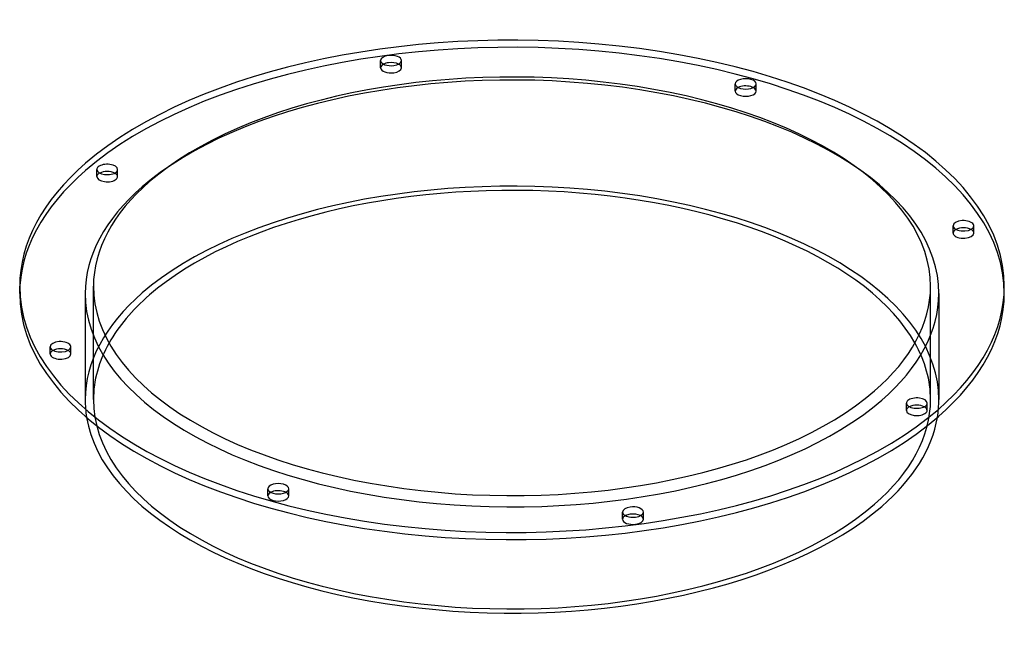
# Model space of a CAD drawing. Header units: millimetres. Extents: x -237 to 237, y -165 to 128.
import ezdxf

# ---------------------------------------------------------------- set-up
doc = ezdxf.new("R2010")
doc.units = ezdxf.units.MM
doc.layers.add('HIDDEN', color=7, linetype='Continuous')
doc.layers.add('THICK', color=7, linetype='Continuous')

msp = doc.modelspace()

# ---------------------------------------------------------------- linework, layer by layer
at = {"layer": 'HIDDEN'}
for p, q in [((-63.23, 105.2), (-63.23, 108.67)), ((-53.23, 105.2), (-53.23, 108.67)), ((107.5, 93.96), (107.5, 97.43)), ((117.5, 93.96), (117.5, 97.43)), ((-199.86, 52.79), (-199.86, 56.25)), ((-189.86, 52.79), (-189.86, 56.25)), ((212.33, 25.65), (212.33, 29.12)), ((222.33, 25.65), (222.33, 29.12)), ((-201.5, -54.56), (-201.5, 0)), ((-205.5, -3.46), (-205.5, -54.56)), ((201.5, -54.56), (201.5, 0)), ((205.5, -3.46), (205.5, -54.56)), ((-222.33, -32.58), (-222.33, -29.12)), ((-212.33, -32.58), (-212.33, -29.12)), ((189.86, -59.71), (189.86, -56.25)), ((199.86, -59.71), (199.86, -56.25)), ((-117.5, -100.89), (-117.5, -97.43)), ((-107.5, -100.89), (-107.5, -97.43)), ((53.23, -112.13), (53.23, -108.67)), ((63.23, -112.13), (63.23, -108.67))]:
    msp.add_line(p, q, dxfattribs=at)
for centre, major_axis, start_param, end_param in [((0, -3.46), (237, 0), -0.000001, 2.617994), ((0, -3.46), (-205.5, 0), 3.141591, 5.759587), ((-58.23, 105.2), (5, 0), 2.376202, 3.141499), ((-58.23, 105.2), (5, 0), 3.141499, 4.974188), ((-58.23, 105.2), (5, 0), -1.308997, -0.000094), ((-58.23, 105.2), (5, 0), -0.000094, 0.765391), ((112.5, 93.96), (5, 0), 2.376202, 3.141624), ((112.5, 93.96), (5, 0), 0.000031, 0.765391), ((112.5, 93.96), (5, 0), -3.141561, -2.094395), ((112.5, 93.96), (5, 0), -2.094395, 0.000031), ((0, -3.46), (237, 0), 2.617994, 3.141591), ((-194.86, 52.79), (5, 0), 2.617994, 3.141499), ((-194.86, 52.79), (5, 0), 3.141499, 5.759587), ((-194.86, 52.79), (5, 0), 2.376202, 2.617994), ((-194.86, 52.79), (5, 0), -0.000094, 0.765391), ((-194.86, 52.79), (5, 0), -0.523599, -0.000094), ((0, -54.56), (-205.5, 0), 3.141591, 5.759587), ((0, -3.46), (-205.5, 0), -0.523599, -0.000001), ((217.33, 25.65), (5, 0), 2.376202, 3.14162), ((217.33, 25.65), (5, 0), -3.141566, -2.879793), ((217.33, 25.65), (5, 0), -2.879793, 0.000027), ((217.33, 25.65), (5, 0), 0.261799, 0.765391), ((217.33, 25.65), (5, 0), 0.000027, 0.261799), ((0, -54.56), (-205.5, 0), -0.523599, -0.000001), ((0, -3.46), (-205.5, 0), -0.000001, 2.617994), ((0, -3.46), (-205.5, 0), 2.617994, 3.141591), ((0, -54.56), (201.5, 0), 2.867403, 3.141591), ((0, -54.56), (201.5, 0), -0.000001, 0.27419), ((-217.33, -32.58), (5, 0), 2.376202, 3.14162), ((-217.33, -32.58), (5, 0), -3.141566, -2.879793), ((-217.33, -32.58), (5, 0), -2.879793, 0.000027), ((-217.33, -32.58), (5, 0), 0.261799, 0.765391), ((-217.33, -32.58), (5, 0), 0.000027, 0.261799), ((0, -54.56), (-205.5, 0), -0.000001, 0.083328), ((0, -54.56), (201.5, 0), 3.141591, 5.759587), ((0, -54.56), (201.5, 0), -0.523599, -0.000001), ((0, -54.56), (-205.5, 0), 3.058265, 3.141591), ((194.86, -59.71), (5, 0), 2.617994, 3.141499), ((194.86, -59.71), (5, 0), 3.141499, 5.759587), ((194.86, -59.71), (5, 0), 2.376202, 2.617994), ((194.86, -59.71), (5, 0), -0.000094, 0.765391), ((194.86, -59.71), (5, 0), -0.523599, -0.000094), ((-112.5, -100.89), (5, 0), 2.376202, 3.141624), ((-112.5, -100.89), (5, 0), 0.000031, 0.765391), ((-112.5, -100.89), (5, 0), -3.141561, -2.094395), ((-112.5, -100.89), (5, 0), -2.094395, 0.000031), ((58.23, -112.13), (5, 0), 2.376202, 3.141499), ((58.23, -112.13), (5, 0), 3.141499, 4.974188), ((58.23, -112.13), (5, 0), -1.308997, -0.000094), ((58.23, -112.13), (5, 0), -0.000094, 0.765391)]:
    msp.add_ellipse(centre, major_axis=major_axis, ratio=0.5, start_param=start_param, end_param=end_param, dxfattribs=at)
at = {"layer": 'THICK'}
for p, q in [((-237, -3.46), (-237, 0)), ((237, -3.46), (237, 0))]:
    msp.add_line(p, q, dxfattribs=at)
for centre, major_axis, start_param, end_param in [((0, 0), (237, 0), -0.000001, 2.617994), ((0, 0), (-201.5, 0), 3.141591, 5.759587), ((-58.23, 108.67), (-5, 0), -1.308997, -0.000094), ((-58.23, 108.67), (-5, 0), 3.141499, 4.974188), ((-58.23, 108.67), (-5, 0), -0.000094, 1.832596), ((-58.23, 105.2), (5, 0), 1.832596, 2.376202), ((-58.23, 105.2), (5, 0), 0.765391, 1.832596), ((-58.23, 108.67), (-5, 0), 1.832596, 3.141499), ((112.5, 97.43), (-5, 0), -2.094395, 0.000031), ((112.5, 97.43), (-5, 0), -3.141561, -2.094395), ((112.5, 97.43), (-5, 0), 0.000031, 1.047198), ((112.5, 93.96), (5, 0), 1.047198, 2.376202), ((112.5, 97.43), (-5, 0), 1.047198, 3.141624), ((112.5, 93.96), (5, 0), 0.765391, 1.047198), ((0, 0), (237, 0), 2.617994, 3.141591), ((-194.86, 56.25), (-5, 0), -0.523599, -0.000094), ((-194.86, 56.25), (-5, 0), 3.141499, 5.759587), ((-194.86, 56.25), (-5, 0), -0.000094, 2.617994), ((-194.86, 52.79), (5, 0), 0.765391, 2.376202), ((-194.86, 56.25), (-5, 0), 2.617994, 3.141499), ((0, 0), (-201.5, 0), -0.523599, -0.000001), ((0, -54.56), (201.5, 0), 0.27419, 2.617994), ((217.33, 29.12), (-5, 0), -2.879793, 0.000027), ((217.33, 29.12), (-5, 0), 0.000027, 0.261799), ((217.33, 29.12), (-5, 0), 0.261799, 3.14162), ((217.33, 29.12), (-5, 0), -3.141566, -2.879793), ((217.33, 25.65), (5, 0), 0.765391, 2.376202), ((0, 0), (237, 0), 3.141591, 5.759587), ((0, 0), (-201.5, 0), -0.000001, 2.617994), ((0, -3.46), (237, 0), 3.141591, 5.759587), ((0, -54.56), (201.5, 0), 2.617994, 2.867403), ((0, 0), (-201.5, 0), 2.617994, 3.141591), ((0, 0), (237, 0), -0.523599, -0.000001), ((0, -3.46), (237, 0), -0.523599, -0.000001), ((-217.33, -29.12), (-5, 0), -2.879793, 0.000027), ((-217.33, -29.12), (-5, 0), 0.000027, 0.261799), ((-217.33, -29.12), (-5, 0), 0.261799, 3.14162), ((-217.33, -32.58), (5, 0), 0.765391, 2.376202), ((-217.33, -29.12), (-5, 0), -3.141566, -2.879793), ((194.86, -56.25), (-5, 0), -0.523599, -0.000094), ((194.86, -56.25), (-5, 0), -0.000094, 2.617994), ((194.86, -56.25), (-5, 0), 3.141499, 5.759587), ((194.86, -56.25), (-5, 0), 2.617994, 3.141499), ((194.86, -59.71), (5, 0), 0.765391, 2.376202), ((0, -54.56), (-205.5, 0), 0.083328, 2.617994), ((0, -54.56), (-205.5, 0), 2.617994, 3.058265), ((-112.5, -97.43), (-5, 0), -2.094395, 0.000031), ((-112.5, -97.43), (-5, 0), 0.000031, 1.047198), ((-112.5, -100.89), (5, 0), 1.047198, 2.376202), ((-112.5, -97.43), (-5, 0), 1.047198, 3.141624), ((-112.5, -97.43), (-5, 0), -3.141561, -2.094395), ((-112.5, -100.89), (5, 0), 0.765391, 1.047198), ((58.23, -108.67), (-5, 0), -1.308997, -0.000094), ((58.23, -108.67), (-5, 0), -0.000094, 1.832596), ((58.23, -108.67), (-5, 0), 3.141499, 4.974188), ((58.23, -108.67), (-5, 0), 1.832596, 3.141499), ((58.23, -112.13), (5, 0), 1.832596, 2.376202), ((58.23, -112.13), (5, 0), 0.765391, 1.832596)]:
    msp.add_ellipse(centre, major_axis=major_axis, ratio=0.5, start_param=start_param, end_param=end_param, dxfattribs=at)

doc.saveas('drawing.dxf')
